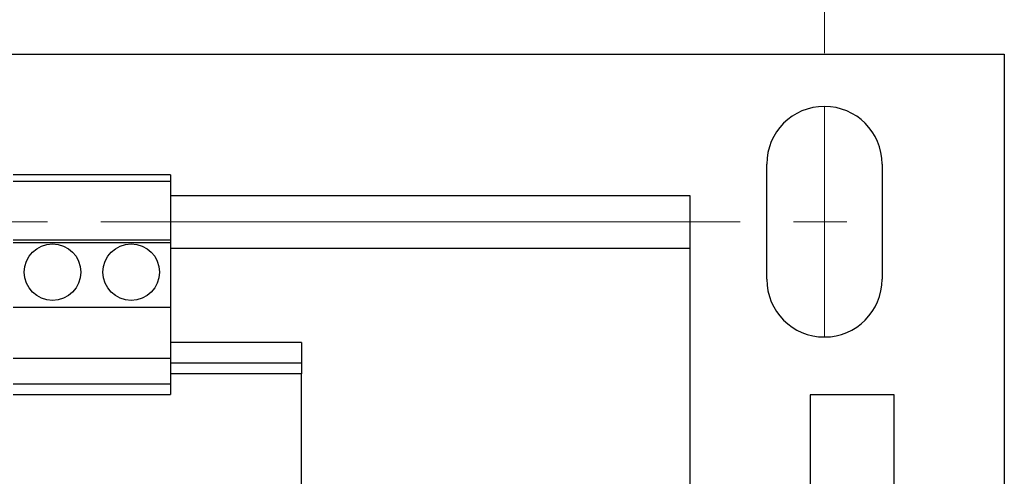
# Model space of a CAD drawing. Header units: millimetres. Extents: x 25 to 1092, y 25 to 838.
# Tile 11 of 20: x 285 to 379, y 678 to 721. Entities that reach past the tile are written whole.
import ezdxf

# ---------------------------------------------------------------- set-up
doc = ezdxf.new("R2010")
doc.units = ezdxf.units.MM
doc.header["$LTSCALE"] = 4
doc.linetypes.add('SLD-Center', pattern=[19.05, 15.24, -1.27, 1.27, -1.27])
doc.linetypes.add('SLD-Solid', pattern=[0])
doc.styles.add('SLDTEXTSTYLE0', font='VERDANA.TTF')
doc.dimstyles.new('SLDDIMSTYLE1', dxfattribs={"dimtxt": 8.632031, "dimasz": 13.208, "dimexe": 0, "dimexo": 0.0625, "dimgap": 2.158008, "dimtad": 0, "dimtih": 1, "dimtoh": 1, "dimrnd": 1e-09, "dimzin": 12, "dimdsep": 46, "dimtxsty": 'SLDTEXTSTYLE0', "dimsah": 1, "dimcen": 0.09, "dimadec": 0, "dimazin": 3, "dimtfac": 1, "dimtofl": 0, "dimtmove": 0, "dimatfit": 3, "dimfxl": 0, "dimfrac": 2, "dimtolj": 1, "dimtzin": 12, "dimarcsym": 0})

# ---------------------------------------------------------------- blocks, each defined once
blk = doc.blocks.new('_D_8')
at = {"color": 7, "linetype": 'SLD-Solid', "lineweight": 0}
for p, q in [((222.367, 718.292), (222.367, 770.897)), ((362.067, 718.292), (362.067, 770.897)), ((222.367, 758.197), (259.986, 758.197)), ((271.685, 758.197), (268.786, 758.197)), ((268.786, 758.197), (268.786, 744.478)), ((297.336, 758.197), (300.234, 758.197)), ((300.234, 758.197), (300.234, 744.478)), ((362.067, 758.197), (309.034, 758.197)), ((268.786, 744.478), (271.685, 744.478)), ((300.234, 744.478), (297.336, 744.478))]:
    blk.add_line(p, q, dxfattribs=at)
at = {"color": 7, "linetype": 'SLD-Solid', "lineweight": 18}
for points in [[(222.367, 758.197), (235.575, 756.165), (235.575, 760.229)], [(362.067, 758.197), (348.859, 760.229), (348.859, 756.165)]]:
    blk.add_solid(points, dxfattribs=at)
at = {"color": 7, "linetype": 'SLD-Solid', "lineweight": 18, "char_height": 8.4667, "attachment_point": 1, "style": 'SLDTEXTSTYLE0'}
for s, insert in [('139.7', (268.094, 770.883)), ('5.50', (271.685, 755.232))]:
    blk.add_mtext(s, dxfattribs=dict(at, insert=insert))

msp = doc.modelspace()

# ---------------------------------------------------------------- linework, layer by layer
for p, q in [((205.217, 718.197), (379.217, 718.197)), ((379.217, 718.197), (379.217, 675.297)), ((356.567, 696.712), (356.567, 707.712)), ((367.567, 707.712), (367.567, 696.712)), ((299.717, 706.697), (284.717, 706.697)), ((284.717, 706.093), (299.717, 706.093)), ((299.717, 706.697), (299.717, 706.093)), ((299.717, 706.093), (299.717, 700.447)), ((299.717, 704.697), (349.217, 704.697)), ((349.217, 704.697), (349.217, 699.697)), ((299.717, 700.447), (284.717, 700.447)), ((299.717, 700.447), (299.717, 700.218)), ((284.717, 700.218), (299.717, 700.218)), ((299.717, 700.218), (299.717, 694.047)), ((299.717, 699.697), (349.217, 699.697)), ((349.217, 699.697), (349.217, 675.697)), ((284.717, 694.047), (299.717, 694.047)), ((299.717, 694.047), (299.717, 689.197)), ((312.217, 690.697), (299.717, 690.697)), ((312.217, 690.697), (312.217, 688.697)), ((284.717, 689.197), (299.717, 689.197)), ((299.717, 689.197), (299.717, 686.697)), ((312.217, 688.697), (299.717, 688.697)), ((312.217, 688.697), (312.217, 687.697)), ((312.217, 687.697), (299.717, 687.697)), ((312.217, 674.036), (312.217, 687.697)), ((299.717, 686.697), (284.717, 686.697)), ((299.717, 686.697), (299.717, 685.714)), ((284.717, 685.714), (299.717, 685.714)), ((360.717, 685.697), (360.717, 675.697)), ((368.717, 685.697), (360.717, 685.697)), ((368.717, 675.697), (368.717, 685.697))]:
    msp.add_line(p, q)
at = {"color": 7, "linetype": 'SLD-Center', "lineweight": 18}
for p, q in [((362.067, 713.212), (362.067, 691.212)), ((216.867, 702.212), (367.567, 702.212))]:
    msp.add_line(p, q, dxfattribs=at)
for centre in [(288.467, 697.397), (295.967, 697.397)]:
    msp.add_circle(centre, 2.7)
for centre, start, end in [((362.067, 707.712), 0, 180), ((362.067, 696.712), 180, 0)]:
    msp.add_arc(centre, 5.5, start, end)

# ---------------------------------------------------------------- dimensions: what is measured, and where the dimension line sits
at = {"color": 7, "linetype": 'SLD-Solid', "lineweight": 18}
dim = msp.add_linear_dim(base=(222.367, 758.197), p1=(362.067, 713.212), p2=(222.367, 713.212), dimstyle='SLDDIMSTYLE1', dxfattribs=at)
dim.commit()
dim.dimension.update_dxf_attribs({"geometry": '_D_8', "text_midpoint": (284.51, 758.197), "dimtype": 160})

doc.saveas('drawing.dxf')
